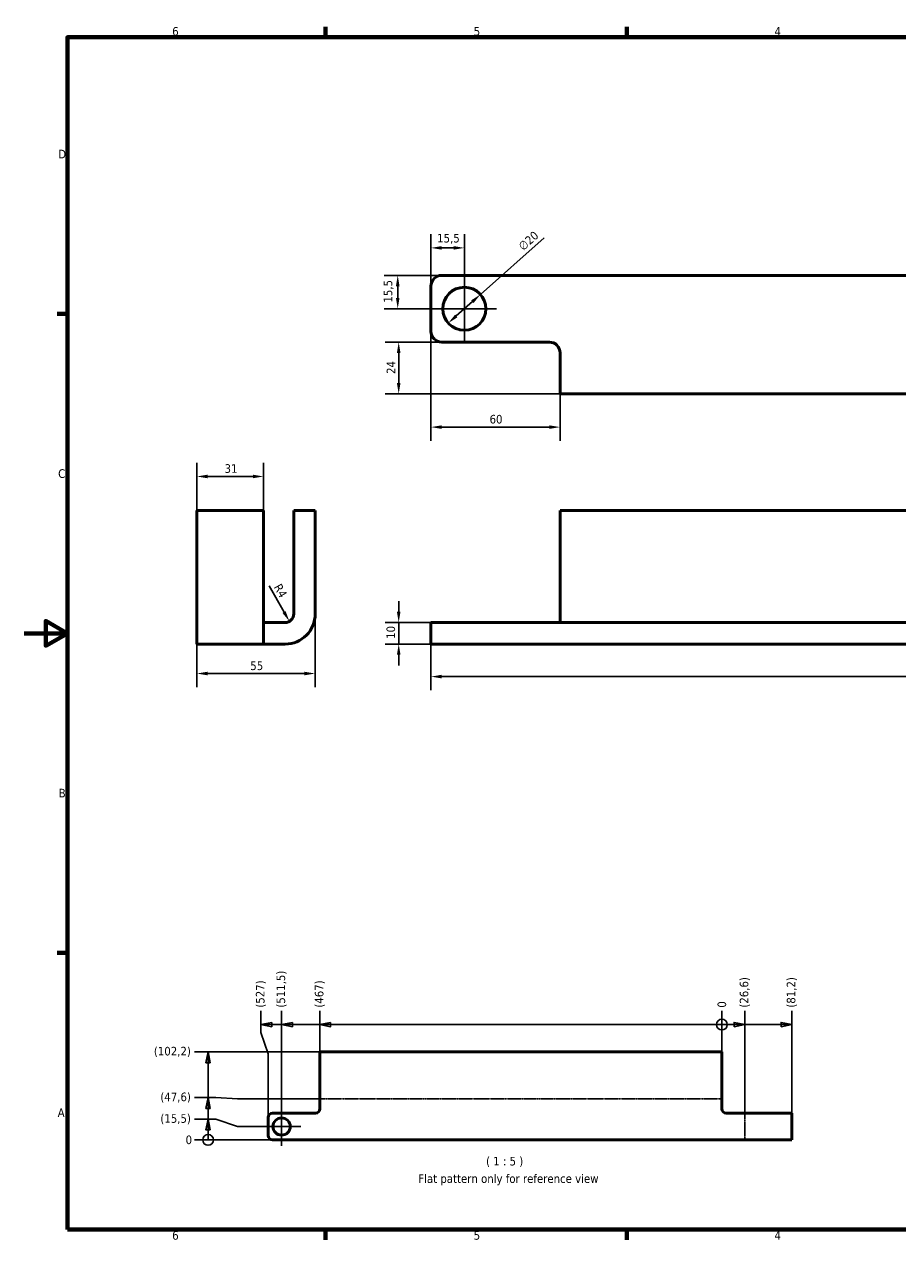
# Model space of a CAD drawing. Header units: millimetres. Extents: x 0 to 840, y 0 to 594.
# Tile 1 of 2: x 0 to 406, y 15 to 580. Entities that reach past the tile are written whole.
import ezdxf

# ---------------------------------------------------------------- set-up
doc = ezdxf.new("R2010")
doc.units = ezdxf.units.MM
doc.header["$LTSCALE"] = 2
doc.linetypes.add('CHAIN', pattern=[0.3543, 0.2362, -0.0295, 0.0591, -0.0295])
for name, color, linetype, lineweight in [('Bend Centerline (ISO)', 7, 'CHAIN', 25), ('Border (ISO)', 7, 'Continuous', 70), ('Center Mark (ISO)', 7, 'Continuous', 25), ('Dimension (ISO)', 7, 'Continuous', 25), ('Symbol (ISO)', 7, 'Continuous', 25), ('Visible (ISO)', 7, 'Continuous', 50)]:
    doc.layers.add(name, color=color, linetype=linetype, lineweight=lineweight)
doc.styles.add('Label Text (ISO)', font='tahoma.ttf')
doc.styles.add('Note Text (ISO)', font='tahoma.ttf')
doc.dimstyles.new('Default (ISO)', dxfattribs={"dimscale": 2, "dimtxt": 2, "dimasz": 2.5, "dimexe": 3.175, "dimexo": 0, "dimgap": 0.762, "dimtad": 1, "dimrnd": 1e-08, "dimtxsty": 'Note Text (ISO)', "dimcen": 0.09, "dimdle": 10, "dimclrd": 256, "dimclre": 256, "dimclrt": 256, "dimazin": 2, "dimtfac": 1, "dimtmove": 0, "dimatfit": 3, "dimfxl": 1, "dimtolj": 1, "dimtzin": 0, "dimlwd": -1, "dimlwe": -1, "dimarcsym": 0})

# ---------------------------------------------------------------- blocks, each defined once
blk = doc.blocks.new('Borders Default Border')
at = {"layer": 'Border (ISO)'}
for p, q in [((70, 287), (70, 289.4)), ((140, 287), (140, 289.4)), ((10, 222.75), (7.6, 222.75)), ((10, 74.25), (7.6, 74.25)), ((70, 10), (70, 7.6)), ((140, 10), (140, 7.6))]:
    blk.add_line(p, q, dxfattribs=at)
at = {"layer": 'Border (ISO)', "flags": 128}
for points in [[(10, 10), (10, 287), (410, 287), (410, 10), (10, 10)], [(0, 148.5), (10, 148.5), (5, 151.39), (5, 145.61), (10, 148.5)]]:
    blk.add_lwpolyline(points, dxfattribs=at)
at = {"layer": 'Border (ISO)', "char_height": 2, "attachment_point": 7, "style": 'Label Text (ISO)'}
for s, insert in [('6', (34.36, 287.36)), ('5', (104.41, 287.36)), ('4', (174.3, 287.4)), ('D', (7.87, 258.87)), ('C', (7.86, 184.59)), ('B', (7.99, 110.37)), ('A', (7.75, 36.12)), ('6', (34.36, 7.56)), ('5', (104.41, 7.56)), ('4', (174.3, 7.6))]:
    blk.add_mtext(s, dxfattribs=dict(at, insert=insert))
blk = doc.blocks.new('*D6')
at = {"layer": 'Defpoints', "color": 0, "transparency": 16777216}
for p in [(749.97, 306.03), (188.97, 292.03), (749.97, 276.9)]:
    blk.add_point(p, dxfattribs=at)
at = {"layer": 'Dimension (ISO)', "transparency": 16777216}
for p, q in [((749.97, 306.03), (749.97, 270.55)), ((188.97, 292.03), (188.97, 270.55)), ((193.97, 276.9), (744.97, 276.9))]:
    blk.add_line(p, q, dxfattribs=at)
for points in [[(193.97, 277.74), (193.97, 276.07), (188.97, 276.9)], [(744.97, 277.74), (744.97, 276.07), (749.97, 276.9)]]:
    blk.add_solid(points, dxfattribs=at)
at = {"layer": 'Dimension (ISO)', "transparency": 16777216, "insert": (465.35, 282.59), "char_height": 4, "attachment_point": 1, "style": 'Note Text (ISO)'}
blk.add_mtext('\\A1;561', dxfattribs=at)
blk = doc.blocks.new('*D7')
at = {"layer": 'Defpoints', "color": 0, "transparency": 16777216}
for p in [(193.97, 302.03), (173.97, 292.03), (193.97, 292.03)]:
    blk.add_point(p, dxfattribs=at)
at = {"layer": 'Dimension (ISO)', "transparency": 16777216}
for p, q in [((173.97, 307.03), (173.97, 312.03)), ((193.97, 302.03), (167.62, 302.03)), ((173.97, 302.03), (173.97, 292.03)), ((193.97, 292.03), (167.62, 292.03)), ((173.97, 287.03), (173.97, 282.03))]:
    blk.add_line(p, q, dxfattribs=at)
for points in [[(173.13, 307.03), (174.8, 307.03), (173.97, 302.03)], [(173.13, 287.03), (174.8, 287.03), (173.97, 292.03)]]:
    blk.add_solid(points, dxfattribs=at)
at = {"layer": 'Dimension (ISO)', "transparency": 16777216, "insert": (168.28, 294.44), "char_height": 4, "attachment_point": 1, "rotation": 90, "style": 'Note Text (ISO)'}
blk.add_mtext('\\A1;10', dxfattribs=at)
blk = doc.blocks.new('*D10')
at = {"layer": 'Defpoints', "color": 0, "transparency": 16777216}
for p in [(111.19, 369.91), (80.19, 354.03), (111.19, 354.03)]:
    blk.add_point(p, dxfattribs=at)
at = {"layer": 'Dimension (ISO)', "transparency": 16777216}
for p, q in [((80.19, 354.03), (80.19, 376.26)), ((111.19, 354.03), (111.19, 376.26)), ((85.19, 369.91), (106.19, 369.91))]:
    blk.add_line(p, q, dxfattribs=at)
for points in [[(85.19, 370.74), (85.19, 369.08), (80.19, 369.91)], [(106.19, 370.74), (106.19, 369.08), (111.19, 369.91)]]:
    blk.add_solid(points, dxfattribs=at)
at = {"layer": 'Dimension (ISO)', "transparency": 16777216, "insert": (93.04, 375.6), "char_height": 4, "attachment_point": 1, "style": 'Note Text (ISO)'}
blk.add_mtext('\\A1;31', dxfattribs=at)
blk = doc.blocks.new('*D11')
at = {"layer": 'Defpoints', "color": 0, "transparency": 16777216}
for p in [(80.19, 306.03), (135.19, 306.03), (135.19, 278.33)]:
    blk.add_point(p, dxfattribs=at)
at = {"layer": 'Dimension (ISO)', "transparency": 16777216}
for p, q in [((80.19, 306.03), (80.19, 271.98)), ((135.19, 306.03), (135.19, 271.98)), ((85.19, 278.33), (130.19, 278.33))]:
    blk.add_line(p, q, dxfattribs=at)
for points in [[(85.19, 279.16), (85.19, 277.5), (80.19, 278.33)], [(130.19, 279.16), (130.19, 277.5), (135.19, 278.33)]]:
    blk.add_solid(points, dxfattribs=at)
at = {"layer": 'Dimension (ISO)', "transparency": 16777216, "insert": (105, 283.94), "char_height": 4, "attachment_point": 1, "style": 'Note Text (ISO)'}
blk.add_mtext('\\A1;55', dxfattribs=at)
blk = doc.blocks.new('*D12')
at = {"layer": 'Defpoints', "color": 0, "transparency": 16777216}
for p in [(121.19, 306.03), (123.18, 302.56)]:
    blk.add_point(p, dxfattribs=at)
at = {"layer": 'Dimension (ISO)', "transparency": 16777216}
blk.add_line((113.71, 319.11), (120.7, 306.9), dxfattribs=at)
blk.add_solid([(121.42, 307.31), (119.97, 306.48), (123.18, 302.56)], dxfattribs=at)
at = {"layer": 'Dimension (ISO)', "transparency": 16777216, "insert": (119.26, 320.53), "char_height": 4, "attachment_point": 1, "rotation": 299.7878, "style": 'Note Text (ISO)'}
blk.add_mtext('\\A1;R4', dxfattribs=at)
blk = doc.blocks.new('*D15')
at = {"layer": 'Defpoints', "color": 0, "transparency": 16777216}
for p in [(188.97, 437.34), (248.97, 408.34), (248.97, 392.85)]:
    blk.add_point(p, dxfattribs=at)
at = {"layer": 'Dimension (ISO)', "transparency": 16777216}
for p, q in [((188.97, 437.34), (188.97, 386.5)), ((248.97, 408.34), (248.97, 386.5)), ((193.97, 392.85), (243.97, 392.85))]:
    blk.add_line(p, q, dxfattribs=at)
for points in [[(193.97, 393.68), (193.97, 392.01), (188.97, 392.85)], [(243.97, 393.68), (243.97, 392.01), (248.97, 392.85)]]:
    blk.add_solid(points, dxfattribs=at)
at = {"layer": 'Dimension (ISO)', "transparency": 16777216, "insert": (216.19, 398.53), "char_height": 4, "attachment_point": 1, "style": 'Note Text (ISO)'}
blk.add_mtext('\\A1;60', dxfattribs=at)
blk = doc.blocks.new('*D16')
at = {"layer": 'Defpoints', "color": 0, "transparency": 16777216}
for p in [(193.97, 432.34), (173.97, 408.34), (248.97, 408.34)]:
    blk.add_point(p, dxfattribs=at)
at = {"layer": 'Dimension (ISO)', "transparency": 16777216}
for p, q in [((193.97, 432.34), (167.62, 432.34)), ((173.97, 427.34), (173.97, 413.34)), ((248.97, 408.34), (167.62, 408.34))]:
    blk.add_line(p, q, dxfattribs=at)
for points in [[(173.13, 427.34), (174.8, 427.34), (173.97, 432.34)], [(173.13, 413.34), (174.8, 413.34), (173.97, 408.34)]]:
    blk.add_solid(points, dxfattribs=at)
at = {"layer": 'Dimension (ISO)', "transparency": 16777216, "insert": (168.36, 417.55), "char_height": 4, "attachment_point": 1, "rotation": 90, "style": 'Note Text (ISO)'}
blk.add_mtext('\\A1;24', dxfattribs=at)
blk = doc.blocks.new('*D17')
at = {"layer": 'Defpoints', "color": 0, "transparency": 16777216}
for p in [(188.97, 476.13), (188.97, 458.34), (204.47, 462.84)]:
    blk.add_point(p, dxfattribs=at)
at = {"layer": 'Dimension (ISO)', "transparency": 16777216}
for p, q in [((188.97, 458.34), (188.97, 482.48)), ((204.47, 462.84), (204.47, 482.48)), ((199.47, 476.13), (193.97, 476.13))]:
    blk.add_line(p, q, dxfattribs=at)
for points in [[(193.97, 476.96), (193.97, 475.3), (188.97, 476.13)], [(199.47, 476.96), (199.47, 475.3), (204.47, 476.13)]]:
    blk.add_solid(points, dxfattribs=at)
at = {"layer": 'Dimension (ISO)', "transparency": 16777216, "insert": (191.83, 482.66), "char_height": 4, "attachment_point": 1, "style": 'Note Text (ISO)'}
blk.add_mtext('\\A1;15,5', dxfattribs=at)
blk = doc.blocks.new('*D18')
at = {"layer": 'Defpoints', "color": 0, "transparency": 16777216}
for p in [(173.51, 463.34), (193.97, 463.34), (189.47, 447.84)]:
    blk.add_point(p, dxfattribs=at)
at = {"layer": 'Dimension (ISO)', "transparency": 16777216}
for p, q in [((193.97, 463.34), (167.16, 463.34)), ((173.51, 452.84), (173.51, 458.34)), ((189.47, 447.84), (167.16, 447.84))]:
    blk.add_line(p, q, dxfattribs=at)
for points in [[(172.68, 458.34), (174.34, 458.34), (173.51, 463.34)], [(172.68, 452.84), (174.34, 452.84), (173.51, 447.84)]]:
    blk.add_solid(points, dxfattribs=at)
at = {"layer": 'Dimension (ISO)', "transparency": 16777216, "insert": (166.98, 450.7), "char_height": 4, "attachment_point": 1, "rotation": 90, "style": 'Note Text (ISO)'}
blk.add_mtext('\\A1;15,5', dxfattribs=at)
blk = doc.blocks.new('*D19')
at = {"layer": 'Defpoints', "color": 0, "transparency": 16777216}
for p in [(211.94, 454.48), (197, 441.19)]:
    blk.add_point(p, dxfattribs=at)
at = {"layer": 'Dimension (ISO)', "transparency": 16777216}
for p, q in [((211.94, 454.48), (241.54, 480.82)), ((200.73, 444.51), (208.2, 451.16))]:
    blk.add_line(p, q, dxfattribs=at)
for points in [[(207.65, 451.78), (208.76, 450.54), (211.94, 454.48)], [(200.18, 445.14), (201.29, 443.89), (197, 441.19)]]:
    blk.add_solid(points, dxfattribs=at)
at = {"layer": 'Dimension (ISO)', "transparency": 16777216, "insert": (229.13, 477.59), "char_height": 4, "attachment_point": 1, "rotation": 41.6613, "style": 'Note Text (ISO)'}
blk.add_mtext('\\A1;∅20', dxfattribs=at)
blk = doc.blocks.new('*D20')
at = {"layer": 'Defpoints', "color": 0, "transparency": 16777216}
for p in [(324.15, 121.51), (324.15, 89.22), (324.15, 89.22)]:
    blk.add_point(p, dxfattribs=at)
at = {"layer": 'Dimension (ISO)', "transparency": 16777216}
blk.add_line((324.15, 89.22), (324.15, 121.51), dxfattribs=at)
at = {"layer": 'Dimension (ISO)', "transparency": 16777216, "insert": (324.15, 123.04), "char_height": 4, "attachment_point": 4, "rotation": 90, "style": 'Note Text (ISO)'}
blk.add_mtext('\\A1;0', dxfattribs=at)
blk = doc.blocks.new('*D21')
at = {"layer": 'Defpoints', "color": 0, "transparency": 16777216}
for p in [(334.79, 121.51), (324.15, 89.22), (334.79, 73.99)]:
    blk.add_point(p, dxfattribs=at)
at = {"layer": 'Dimension (ISO)', "transparency": 16777216}
blk.add_line((334.79, 73.99), (334.79, 121.51), dxfattribs=at)
at = {"layer": 'Dimension (ISO)', "transparency": 16777216, "insert": (334.79, 123.04), "char_height": 4, "attachment_point": 4, "rotation": 90, "style": 'Note Text (ISO)'}
blk.add_mtext('\\A1;(26,6)', dxfattribs=at)
blk = doc.blocks.new('*D22')
at = {"layer": 'Defpoints', "color": 0, "transparency": 16777216}
for p in [(356.63, 121.51), (324.15, 89.22), (356.63, 73.99)]:
    blk.add_point(p, dxfattribs=at)
at = {"layer": 'Dimension (ISO)', "transparency": 16777216}
blk.add_line((356.63, 73.99), (356.63, 121.51), dxfattribs=at)
at = {"layer": 'Dimension (ISO)', "transparency": 16777216, "insert": (356.63, 123.04), "char_height": 4, "attachment_point": 4, "rotation": 90, "style": 'Note Text (ISO)'}
blk.add_mtext('\\A1;(81,2)', dxfattribs=at)
blk = doc.blocks.new('*D23')
at = {"layer": 'Defpoints', "color": 0, "transparency": 16777216}
for p in [(137.35, 121.51), (137.35, 102.46), (324.15, 89.22)]:
    blk.add_point(p, dxfattribs=at)
at = {"layer": 'Dimension (ISO)', "transparency": 16777216}
blk.add_line((137.35, 102.46), (137.35, 121.51), dxfattribs=at)
at = {"layer": 'Dimension (ISO)', "transparency": 16777216, "insert": (137.35, 123.04), "char_height": 4, "attachment_point": 4, "rotation": 90, "style": 'Note Text (ISO)'}
blk.add_mtext('\\A1;(467)', dxfattribs=at)
blk = doc.blocks.new('*D24')
at = {"layer": 'Defpoints', "color": 0, "transparency": 16777216}
for p in [(119.55, 121.51), (324.15, 89.22), (119.55, 67.79)]:
    blk.add_point(p, dxfattribs=at)
at = {"layer": 'Dimension (ISO)', "transparency": 16777216}
blk.add_line((119.55, 67.79), (119.55, 121.51), dxfattribs=at)
at = {"layer": 'Dimension (ISO)', "transparency": 16777216, "insert": (119.55, 123.04), "char_height": 4, "attachment_point": 4, "rotation": 90, "style": 'Note Text (ISO)'}
blk.add_mtext('\\A1;(511,5)', dxfattribs=at)
blk = doc.blocks.new('*D25')
at = {"layer": 'Defpoints', "color": 0, "transparency": 16777216}
for p in [(109.96, 121.51), (324.15, 89.22), (113.35, 71.99)]:
    blk.add_point(p, dxfattribs=at)
at = {"layer": 'Dimension (ISO)', "transparency": 16777216}
for p, q in [((109.96, 111.51), (109.96, 121.51)), ((113.35, 101.51), (109.96, 111.51)), ((113.35, 71.99), (113.35, 101.51))]:
    blk.add_line(p, q, dxfattribs=at)
at = {"layer": 'Dimension (ISO)', "transparency": 16777216, "insert": (109.96, 123.04), "char_height": 4, "attachment_point": 4, "rotation": 90, "style": 'Note Text (ISO)'}
blk.add_mtext('\\A1;(527)', dxfattribs=at)
blk = doc.blocks.new('2dTransSymbol1')
at = {"layer": 'Dimension (ISO)'}
for p, q in [((57.48, 58.08), (54.98, 57.58)), ((57.48, 57.58), (54.98, 57.58)), ((54.98, 57.58), (57.48, 57.08)), ((57.48, 57.08), (57.48, 58.08)), ((57.48, 57.58), (59.77, 57.58)), ((62.27, 58.08), (59.77, 57.58)), ((62.27, 57.58), (59.77, 57.58)), ((59.77, 57.58), (62.27, 57.08)), ((62.27, 57.08), (62.27, 58.08)), ((62.27, 57.58), (68.67, 57.58)), ((71.17, 58.08), (68.67, 57.58)), ((71.17, 57.58), (68.67, 57.58)), ((68.67, 57.58), (71.17, 57.08)), ((71.17, 57.08), (71.17, 58.08)), ((71.17, 57.58), (162.07, 57.58)), ((164.57, 57.58), (162.07, 57.58)), ((164.57, 57.58), (164.89, 57.58)), ((167.39, 57.58), (164.89, 58.08)), ((164.89, 58.08), (164.89, 57.08)), ((164.89, 57.58), (167.39, 57.58)), ((164.89, 57.08), (167.39, 57.58)), ((167.39, 57.58), (175.81, 57.58)), ((178.31, 57.58), (175.81, 58.08)), ((175.81, 58.08), (175.81, 57.08)), ((175.81, 57.58), (178.31, 57.58)), ((175.81, 57.08), (178.31, 57.58))]:
    blk.add_line(p, q, dxfattribs=at)
at = {"layer": 'Dimension (ISO)', "flags": 128}
for points in [[(57.48, 58.08), (54.98, 57.58), (57.48, 57.08), (57.48, 58.08)], [(62.27, 58.08), (59.77, 57.58), (62.27, 57.08), (62.27, 58.08)], [(71.17, 58.08), (68.67, 57.58), (71.17, 57.08), (71.17, 58.08)], [(164.89, 57.08), (167.39, 57.58), (164.89, 58.08), (164.89, 57.08)], [(175.81, 57.08), (178.31, 57.58), (175.81, 58.08), (175.81, 57.08)]]:
    blk.add_lwpolyline(points, dxfattribs=at)
at = {"layer": 'Dimension (ISO)'}
blk.add_circle((162.07, 57.58), 1.25, dxfattribs=at)
for points in [[(57.48, 58.08), (54.98, 57.58), (57.48, 57.08), (57.48, 58.08)], [(62.27, 58.08), (59.77, 57.58), (62.27, 57.08), (62.27, 58.08)], [(71.17, 58.08), (68.67, 57.58), (71.17, 57.08), (71.17, 58.08)], [(164.89, 57.08), (167.39, 57.58), (164.89, 58.08), (164.89, 57.08)], [(175.81, 57.08), (178.31, 57.58), (175.81, 58.08), (175.81, 57.08)]]:
    blk.add_solid(points, dxfattribs=at)
blk = doc.blocks.new('*D27')
at = {"layer": 'Defpoints', "color": 0, "transparency": 16777216}
for p in [(79.04, 61.59), (356.63, 61.59), (356.63, 61.59)]:
    blk.add_point(p, dxfattribs=at)
at = {"layer": 'Dimension (ISO)', "transparency": 16777216}
blk.add_line((356.63, 61.59), (79.04, 61.59), dxfattribs=at)
at = {"layer": 'Dimension (ISO)', "transparency": 16777216, "insert": (74.96, 61.59), "char_height": 4, "attachment_point": 4, "style": 'Note Text (ISO)'}
blk.add_mtext('\\A1;0', dxfattribs=at)
blk = doc.blocks.new('*D28')
at = {"layer": 'Defpoints', "color": 0, "transparency": 16777216}
for p in [(79.04, 71.17), (119.55, 67.79), (356.63, 61.59)]:
    blk.add_point(p, dxfattribs=at)
at = {"layer": 'Dimension (ISO)', "transparency": 16777216}
for p, q in [((89.04, 71.17), (79.04, 71.17)), ((99.04, 67.79), (89.04, 71.17)), ((119.55, 67.79), (99.04, 67.79))]:
    blk.add_line(p, q, dxfattribs=at)
at = {"layer": 'Dimension (ISO)', "transparency": 16777216, "insert": (63.21, 71.17), "char_height": 4, "attachment_point": 4, "style": 'Note Text (ISO)'}
blk.add_mtext('\\A1;(15,5)', dxfattribs=at)
blk = doc.blocks.new('*D29')
at = {"layer": 'Defpoints', "color": 0, "transparency": 16777216}
for p in [(79.04, 81.21), (137.35, 80.62), (356.63, 61.59)]:
    blk.add_point(p, dxfattribs=at)
at = {"layer": 'Dimension (ISO)', "transparency": 16777216}
for p, q in [((89.04, 81.21), (79.04, 81.21)), ((99.04, 80.62), (89.04, 81.21)), ((137.35, 80.62), (99.04, 80.62))]:
    blk.add_line(p, q, dxfattribs=at)
at = {"layer": 'Dimension (ISO)', "transparency": 16777216, "insert": (63.21, 81.21), "char_height": 4, "attachment_point": 4, "style": 'Note Text (ISO)'}
blk.add_mtext('\\A1;(47,6)', dxfattribs=at)
blk = doc.blocks.new('*D30')
at = {"layer": 'Defpoints', "color": 0, "transparency": 16777216}
for p in [(79.04, 102.46), (137.35, 102.46), (356.63, 61.59)]:
    blk.add_point(p, dxfattribs=at)
at = {"layer": 'Dimension (ISO)', "transparency": 16777216}
blk.add_line((137.35, 102.46), (79.04, 102.46), dxfattribs=at)
at = {"layer": 'Dimension (ISO)', "transparency": 16777216, "insert": (60.21, 102.46), "char_height": 4, "attachment_point": 4, "style": 'Note Text (ISO)'}
blk.add_mtext('\\A1;(102,2)', dxfattribs=at)
blk = doc.blocks.new('2dTransSymbol2')
at = {"layer": 'Dimension (ISO)'}
for p, q in [((42.7, 51.23), (42.2, 48.73)), ((42.7, 48.73), (42.7, 51.23)), ((43.2, 48.73), (42.7, 51.23)), ((42.2, 48.73), (43.2, 48.73)), ((42.7, 40.61), (42.7, 48.73)), ((42.7, 40.61), (42.2, 38.11)), ((42.7, 38.11), (42.7, 40.61)), ((43.2, 38.11), (42.7, 40.61)), ((42.2, 38.11), (43.2, 38.11)), ((42.7, 35.59), (42.7, 38.11)), ((42.7, 35.59), (42.2, 33.09)), ((42.7, 33.09), (42.7, 35.59)), ((43.2, 33.09), (42.7, 35.59)), ((42.2, 33.09), (43.2, 33.09)), ((42.7, 33.29), (42.7, 30.79)), ((42.7, 33.09), (42.7, 33.29))]:
    blk.add_line(p, q, dxfattribs=at)
at = {"layer": 'Dimension (ISO)', "flags": 128}
for points in [[(43.2, 48.73), (42.7, 51.23), (42.2, 48.73), (43.2, 48.73)], [(43.2, 38.11), (42.7, 40.61), (42.2, 38.11), (43.2, 38.11)], [(43.2, 33.09), (42.7, 35.59), (42.2, 33.09), (43.2, 33.09)]]:
    blk.add_lwpolyline(points, dxfattribs=at)
at = {"layer": 'Dimension (ISO)'}
blk.add_circle((42.7, 30.79), 1.25, dxfattribs=at)
for points in [[(43.2, 48.73), (42.7, 51.23), (42.2, 48.73), (43.2, 48.73)], [(43.2, 38.11), (42.7, 40.61), (42.2, 38.11), (43.2, 38.11)], [(43.2, 33.09), (42.7, 35.59), (42.2, 33.09), (43.2, 33.09)]]:
    blk.add_solid(points, dxfattribs=at)

msp = doc.modelspace()

# ---------------------------------------------------------------- linework, layer by layer
at = {"layer": 'Bend Centerline (ISO)'}
for p, q in [((324.1488, 80.6243), (137.3488, 80.6243)), ((334.7877, 61.5854), (334.7877, 73.9854))]:
    msp.add_line(p, q, dxfattribs=at)
at = {"layer": 'Center Mark (ISO)', "linetype": 'Continuous'}
for p, q in [((204.4667, 462.8368), (204.4667, 432.8368)), ((219.4667, 447.8368), (189.4667, 447.8368)), ((119.5488, 76.7854), (119.5488, 58.7854)), ((128.5488, 67.7854), (110.5488, 67.7854))]:
    msp.add_line(p, q, dxfattribs=at)
at = {"layer": 'Visible (ISO)'}
for p, q in [((735.9667, 463.3368), (193.9667, 463.3368)), ((188.9667, 458.3368), (188.9667, 437.3368)), ((193.9667, 432.3368), (243.9667, 432.3368)), ((248.9667, 427.3368), (248.9667, 422.3368)), ((248.9667, 408.3368), (248.9667, 422.3368)), ((248.9667, 408.3368), (715.9667, 408.3368)), ((80.1948, 306.0307), (80.1948, 354.0307)), ((80.1948, 354.0307), (111.1948, 354.0307)), ((111.1948, 354.0307), (111.1948, 306.0307)), ((125.1948, 354.0307), (135.1948, 354.0307)), ((125.1948, 306.0307), (125.1948, 354.0307)), ((135.1948, 354.0307), (135.1948, 306.0307)), ((248.9667, 354.0307), (248.9667, 306.0307)), ((248.9667, 354.0307), (715.9667, 354.0307)), ((80.1948, 306.0307), (80.1948, 292.0307)), ((111.1948, 292.0307), (111.1948, 306.0307)), ((248.9667, 306.0307), (248.9667, 302.0307)), ((116.1948, 302.0307), (111.1948, 302.0307)), ((116.1948, 302.0307), (121.1948, 302.0307)), ((188.9667, 302.0307), (193.9667, 302.0307)), ((188.9667, 302.0307), (188.9667, 292.0307)), ((193.9667, 302.0307), (735.9667, 302.0307)), ((80.1948, 292.0307), (111.1948, 292.0307)), ((111.1948, 292.0307), (116.1948, 292.0307)), ((121.1948, 292.0307), (116.1948, 292.0307)), ((193.9667, 292.0307), (188.9667, 292.0307)), ((735.9667, 292.0307), (193.9667, 292.0307)), ((137.3488, 102.4633), (137.3488, 75.9854)), ((137.3488, 102.4633), (324.1488, 102.4633)), ((324.1488, 75.9854), (324.1488, 102.4633)), ((135.3488, 73.9854), (115.3488, 73.9854)), ((356.6267, 73.9854), (326.1488, 73.9854)), ((356.6267, 61.5854), (356.6267, 73.9854)), ((113.3488, 63.5854), (113.3488, 71.9854)), ((356.6267, 61.5854), (115.3488, 61.5854))]:
    msp.add_line(p, q, dxfattribs=at)
for centre, radius in [((204.4667, 447.8368), 10), ((119.5488, 67.7854), 4)]:
    msp.add_circle(centre, radius, dxfattribs=at)
for centre, radius, start, end in [((193.9667, 458.3368), 5, 90, 180), ((193.9667, 437.3368), 5, 180, 270), ((243.9667, 427.3368), 5, 0, 90), ((121.1948, 306.0307), 14, 270, 0), ((121.1948, 306.0307), 4, 270, 0), ((115.3488, 71.9854), 2, 90, 180), ((135.3488, 75.9854), 2, 270, 0), ((326.1488, 75.9854), 2, 180, 270), ((115.3488, 63.5854), 2, 180, 270)]:
    msp.add_arc(centre, radius, start, end, dxfattribs=at)

# ---------------------------------------------------------------- block references
at = {"xscale": 2, "yscale": 2, "zscale": 2}
msp.add_blockref('Borders Default Border', (0, 0), dxfattribs=at)
at = {"layer": 'Dimension (ISO)', "xscale": 2, "yscale": 2, "zscale": 2}
for name in ['2dTransSymbol1', '2dTransSymbol2']:
    msp.add_blockref(name, (0, 0), dxfattribs=at)

# ---------------------------------------------------------------- texts
at = {"layer": 'Symbol (ISO)', "insert": (214.5623, 48.9826), "char_height": 4, "attachment_point": 7, "style": 'Label Text (ISO)'}
msp.add_mtext('( 1 : 5 )', dxfattribs=at)
at = {"layer": 'Symbol (ISO)', "insert": (183.0434, 45.5869), "char_height": 4, "width": 85.643444, "attachment_point": 1, "style": 'Note Text (ISO)'}
msp.add_mtext('{\\fTahoma|b0|i0;Flat pattern only for reference view}', dxfattribs=at)

# ---------------------------------------------------------------- dimensions: what is measured, and where the dimension line sits
at = {"layer": 'Dimension (ISO)'}
for base, p1, p2, angle, override, picture, middle in [((188.9667, 476.1297), (204.4667, 462.8368), (188.9667, 458.3368), 180, {"dimgap": 0.762, "dimdec": 2, "dimtol": 0, "dimlim": 0, "dimtp": 0, "dimtm": 0, "dimtdec": 2, "dimtofl": 0, "dimatfit": 1}, '*D17', (196.7167, 476.1297)), ((173.51, 463.3368), (189.4667, 447.8368), (193.9667, 463.3368), 90, {"dimgap": 0.762, "dimdec": 2, "dimtol": 0, "dimlim": 0, "dimtp": 0, "dimtm": 0, "dimtdec": 2, "dimtofl": 0, "dimatfit": 1}, '*D18', (173.51, 455.5868)), ((248.9667, 392.8467), (188.9667, 437.3368), (248.9667, 408.3368), 180, {"dimgap": 0.762, "dimdec": 2, "dimtol": 0, "dimlim": 0, "dimtp": 0, "dimtm": 0, "dimtdec": 2, "dimtofl": 0, "dimatfit": 1}, '*D15', (218.9667, 392.8467)), ((173.9667, 408.3368), (193.9667, 432.3368), (248.9667, 408.3368), 270, {"dimgap": 0.762, "dimdec": 2, "dimtol": 0, "dimlim": 0, "dimtp": 0, "dimtm": 0, "dimtdec": 2, "dimtofl": 0, "dimatfit": 1}, '*D16', (173.9667, 420.3368)), ((173.9667, 292.0307), (193.9667, 302.0307), (193.9667, 292.0307), 270, {"dimgap": 0.762, "dimdec": 2, "dimtol": 0, "dimlim": 0, "dimtp": 0, "dimtm": 0, "dimtdec": 2, "dimtofl": 1, "dimatfit": 1}, '*D7', (173.9667, 297.0307)), ((135.1948, 278.3311), (80.1948, 306.0307), (135.1948, 306.0307), 180, {"dimgap": 0.762, "dimdec": 2, "dimtol": 0, "dimlim": 0, "dimtp": 0, "dimtm": 0, "dimtdec": 2, "dimtofl": 0, "dimatfit": 1}, '*D11', (107.6948, 278.3311)), ((749.9667, 276.9032), (188.9667, 292.0307), (749.9667, 306.0307), 180, {"dimgap": 0.762, "dimdec": 2, "dimtol": 0, "dimlim": 0, "dimtp": 0, "dimtm": 0, "dimtdec": 2, "dimtofl": 0, "dimatfit": 1}, '*D6', (469.4667, 276.9032))]:
    dim = msp.add_linear_dim(base=base, p1=p1, p2=p2, angle=angle, dimstyle='Default (ISO)', override=override, dxfattribs=at)
    dim.commit()
    dim.dimension.update_dxf_attribs({"geometry": picture, "text_midpoint": middle, "dimtype": 160})
dim = msp.add_diameter_dim_2p(p1=(196.9958, 441.1896), p2=(211.9376, 454.4841), dimstyle='Default (ISO)', override={"dimgap": 0.762, "dimdec": 2, "dimlfac": 1, "dimtol": 0, "dimlim": 0, "dimtp": 0, "dimtm": 0, "dimtdec": 2, "dimatfit": 2}, dxfattribs=at)
dim.commit()
dim.dimension.update_dxf_attribs({"geometry": '*D19', "text_midpoint": (236.7036, 476.5198), "dimtype": 163})
dim = msp.add_linear_dim(base=(111.1948, 369.9108), p1=(80.1948, 354.0307), p2=(111.1948, 354.0307), dimstyle='Default (ISO)', override={"dimgap": 0.762, "dimdec": 2, "dimtol": 0, "dimlim": 0, "dimtp": 0, "dimtm": 0, "dimtdec": 2, "dimtofl": 0, "dimatfit": 1}, dxfattribs=at)
dim.commit()
dim.dimension.update_dxf_attribs({"geometry": '*D10', "text_midpoint": (95.6948, 369.9108), "dimtype": 160})
dim = msp.add_radius_dim(center=(121.1948, 306.0307), mpoint=(123.1819, 302.5592), dimstyle='Default (ISO)', override={"dimgap": 0.762, "dimdec": 2, "dimcen": 0, "dimtol": 0, "dimlim": 0, "dimtp": 0, "dimtm": 0, "dimtdec": 2, "dimtofl": 0}, dxfattribs=at)
dim.commit()
dim.dimension.update_dxf_attribs({"geometry": '*D12', "text_midpoint": (115.9252, 315.2365), "dimtype": 164})
for feature_location, offset, dtype, origin, override, picture, middle in [((119.5488, 67.7854), (0, 53.7279), 1, (324.1488, 89.2243), {"dimgap": 0.762, "dimtad": 0, "dimdec": 2, "dimlfac": 2.5, "dimtol": 0, "dimlim": 0, "dimtp": 0, "dimtm": 0, "dimtdec": 2}, '*D24', (119.5488, 131.6927)), ((113.3488, 71.9854), (-3.3883, 49.5279), 1, (324.1488, 89.2243), {"dimgap": 0.762, "dimtad": 0, "dimdec": 2, "dimlfac": 2.5, "dimtol": 0, "dimlim": 0, "dimtp": 0, "dimtm": 0, "dimtdec": 2}, '*D25', (109.9605, 129.3583)), ((137.3488, 102.4633), (0, 19.05), 1, (324.1488, 89.2243), {"dimgap": 0.762, "dimtad": 0, "dimdec": 2, "dimlfac": 2.5, "dimtol": 0, "dimlim": 0, "dimtp": 0, "dimtm": 0, "dimtdec": 2}, '*D23', (137.3488, 129.3583)), ((334.7877, 73.9854), (0, 47.5279), 1, (324.1488, 89.2243), {"dimgap": 0.762, "dimtad": 0, "dimdec": 2, "dimlfac": 2.5, "dimtol": 0, "dimlim": 0, "dimtp": 0, "dimtm": 0, "dimtdec": 2}, '*D21', (334.7877, 130.1911)), ((356.6267, 73.9854), (0, 47.5279), 1, (324.1488, 89.2243), {"dimgap": 0.762, "dimtad": 0, "dimdec": 1, "dimlfac": 2.5, "dimtol": 0, "dimlim": 0, "dimtp": 0, "dimtm": 0, "dimtdec": 2}, '*D22', (356.6267, 130.1911)), ((137.3488, 102.4633), (-58.307, 0), 0, (356.6267, 61.5854), {"dimgap": 0.762, "dimtad": 0, "dimdec": 1, "dimlfac": 2.5, "dimtol": 0, "dimlim": 0, "dimtp": 0, "dimtm": 0, "dimtdec": 2}, '*D30', (68.8623, 102.4633)), ((137.3488, 80.6243), (-58.307, 0.5867), 0, (356.6267, 61.5854), {"dimgap": 0.762, "dimtad": 0, "dimdec": 1, "dimlfac": 2.5, "dimtol": 0, "dimlim": 0, "dimtp": 0, "dimtm": 0, "dimtdec": 2}, '*D29', (70.364, 81.211)), ((119.5488, 67.7854), (-40.507, 3.3867), 0, (356.6267, 61.5854), {"dimgap": 0.762, "dimtad": 0, "dimdec": 2, "dimlfac": 2.5, "dimtol": 0, "dimlim": 0, "dimtp": 0, "dimtm": 0, "dimtdec": 2}, '*D28', (70.364, 71.1721))]:
    dim = msp.add_ordinate_dim(feature_location=feature_location, offset=offset, dtype=dtype, origin=origin, text='(<>)', dimstyle='Default (ISO)', override=override, dxfattribs=at)
    dim.commit()
    dim.dimension.update_dxf_attribs({"geometry": picture, "text_midpoint": middle})
for feature_location, offset, dtype, origin, picture, middle in [((324.1488061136, 89.2243368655), (0, 32.288937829), 1, (324.1488061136, 89.2243368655), '*D20', (324.1488061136, 124.3159852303)), ((356.6266817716, 61.5853990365), (-277.5848711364, 0), 0, (356.6266817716, 61.5853990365), '*D27', (76.2391000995, 61.5853990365))]:
    dim = msp.add_ordinate_dim(feature_location=feature_location, offset=offset, dtype=dtype, origin=origin, dimstyle='Default (ISO)', override={"dimgap": 0.762, "dimtad": 0, "dimdec": 2, "dimlfac": 2.5, "dimtol": 0, "dimlim": 0, "dimtp": 0, "dimtm": 0, "dimtdec": 2}, dxfattribs=at)
    dim.commit()
    dim.dimension.update_dxf_attribs({"geometry": picture, "text_midpoint": middle})

doc.saveas('drawing.dxf')
